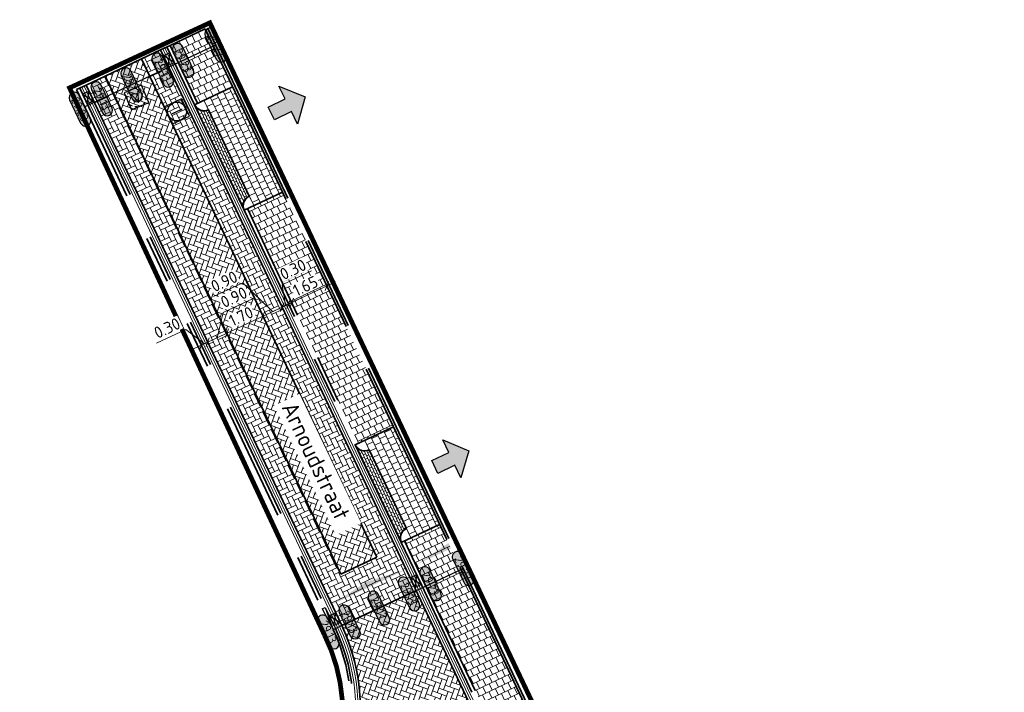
# Model space of a CAD drawing. Header units: metres. Extents: x 199937 to 201628, y 374508 to 375260.
# Tile 175 of 183: x 201365 to 201407, y 375110 to 375139. Entities that reach past the tile are written whole.
import ezdxf
from ezdxf.enums import TextEntityAlignment as Align

# ---------------------------------------------------------------- set-up
doc = ezdxf.new("R2010")
doc.units = ezdxf.units.M
doc.set_wipeout_variables(frame=1)
for name, pattern in [('HIDDENX2', [0.75, 0.5, -0.25]), ('VH-OPSLUITBAND_100X200', [16, 8, -2, 4, -2]), ('VH-TROTTOIRBAND_130-150', [15, 5, -2, 2, -2, 2, -2]), ('XX-PROJECTGRENS', [18, 12, -3, 0, -3])]:
    doc.linetypes.add(name, pattern=pattern)
doc.layers.add('000___INRIT-PIJL', color=252, linetype='Continuous')
for name, color, linetype, lineweight in [('B-WE-RI-VWA_RIOOLPUT_VALPUT-S', 20, 'Continuous', 25), ('N-WE-OG-HOOGTELIJN-G', 7, 'Continuous', 25), ('N-WE-RI-ITR_RIOOLPUT-S', 84, 'Continuous', 25), ('N-WE-RI-KOLK-S', 7, 'Continuous', 25), ('N-WE-VH-DWARSHELLING-S', 7, 'Continuous', 25), ('N-WE-VH-GOOT-G', 170, 'Continuous', 35), ('N-WE-VH-KANTOPSLUITING_ELEMENT_VERLOOPBAND-S', 252, 'Continuous', 25), ('N-WE-VH-KANTOPSLUITING_OPSLUITBAND_100X200-G', 150, 'VH-OPSLUITBAND_100X200', 35), ('N-WE-VH-KANTOPSLUITING_TROTTOIRBAND_130 150-G', 210, 'VH-TROTTOIRBAND_130-150', 35), ('N-WE-VH-KANTOPSLUITING_TROTTOIRBAND_130 150_250_HOEKBLOK-S', 210, 'Continuous', 25), ('N-WE-VH-KANTVERHARDING_STREKLAAG-G', 60, 'Continuous', 18), ('N-WE-VH-VERHARDING_BETONSTRAATSTEEN-G', 252, 'Continuous', 35), ('N-WE-VH-VERHARDING_TEGEL-A', 252, 'Continuous', 18), ('N-WE-VH-VERHARDING_TEGEL-G', 252, 'Continuous', 35), ('X-XX-AL-HOOGTELABEL-S', 7, 'Continuous', 25), ('X-XX-AL-M-200', 7, 'Continuous', 18), ('X-XX-AL-T35', 50, 'Continuous', 35)]:
    doc.layers.add(name, color=color, linetype=linetype, lineweight=lineweight)
doc.layers.add('N-WE-KG-GRENS_PROJECT-G', color=7, linetype='XX-PROJECTGRENS', lineweight=35, transparency=0.45)
for name, color, linetype, lineweight, true_color in [('N-WE-VH-VERHARDING_BETONSTRAATSTEEN_GRIJS-A', 7, 'Continuous', 18, 0xa6a6a6), ('N-WE-VH-VERHARDING_BETONSTRAATSTEEN_HEIDE-A', 7, 'Continuous', 0, 0x986657), ('N-WE-VH-VERHARDING_BETONSTRAATSTEEN_ROOD-A', 7, 'Continuous', 0, 0xa92c0a)]:
    doc.layers.add(name, color=color, linetype=linetype, lineweight=lineweight, true_color=true_color)
doc.styles.add('NLCS-ISO', font='NLCS-ISO.ttf')
doc.styles.add('NLCS-ISO-ANNOTATIEF-T18', font='NLCS-ISO.ttf', dxfattribs={"height": 1.8})
doc.styles.add('NLCS-ISO-M200-T25', font='NLCS-ISO.ttf', dxfattribs={"height": 0.5})
doc.styles.add('NLCS-ISO-M200-T35', font='NLCS-ISO.ttf', dxfattribs={"height": 0.7000000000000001})
doc.dimstyles.new('NLCS-M200-T25-SCHRAP_L2_H1', dxfattribs={"dimscale": 0.2, "dimtxt": 2.5, "dimasz": 1.4, "dimexe": 2, "dimexo": 2, "dimgap": 0.7, "dimtad": 1, "dimzin": 0, "dimdsep": 46, "dimtxsty": 'NLCS-ISO-M200-T25', "dimblk": 'OBLIQUE', "dimcen": 0, "dimdle": 2, "dimclrd": 256, "dimclre": 256, "dimclrt": 256, "dimadec": 1, "dimazin": 0, "dimtfac": 1, "dimtdec": 3, "dimtofl": 0, "dimtmove": 0, "dimatfit": 3, "dimldrblk": 'OBLIQUE', "dimfxl": 2, "dimfxlon": 1, "dimtfillclr": 256, "dimtolj": 1, "dimtzin": 0, "dimlwd": -1, "dimlwe": -1, "dimarcsym": 0})
pattern_1 = [(115.26, (201371.0668868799, 375137.6841845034), (-0.279532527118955, 0.1003073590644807), [0.63, -0.21]), (25.26000000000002, (201370.6870469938, 375137.5049593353), (-0.279532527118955, 0.1003073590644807), [0.63, -0.21])]
pattern_2 = [(115.44303439, (0, 0), (-0.2643359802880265, 0.2064618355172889), [0.3, -0.3]), (205.44303439, (0, 0), (0.1288840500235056, -0.2709038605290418), [])]
pattern_3 = [(25.28634873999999, (201372.827892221, 375135.009963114), (0.0500893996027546, 0.1397893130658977), [0.105, -0.105]), (115.28634874, (201372.827892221, 375135.009963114), (-0.09493935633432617, -0.04484995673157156), [])]
pattern_4 = [(25.28634870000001, (201372.6357059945, 375135.4168592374), (0.2071839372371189, 0.2637703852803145), [0.3, -0.3]), (115.2863487, (201372.6357059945, 375135.4168592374), (-0.271255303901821, -0.128142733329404), [])]

# ---------------------------------------------------------------- blocks, each defined once
blk = doc.blocks.new('inrit')
h = blk.add_hatch(color=256)
h.dxf.hatch_style = 1
h.paths.add_polyline_path([(0.3000000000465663, 1), (-0.300000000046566, 1), (-0.3000000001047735, 1.799999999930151), (-0.900000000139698, 1.799999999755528), (-2.328301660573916e-10, 2.599999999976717), (0.9000000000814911, 1.799999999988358), (0.2999999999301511, 1.799999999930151)])
at = {"color": 3, "flags": 128}
blk.add_lwpolyline([(0.3000000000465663, 1), (-0.300000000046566, 1), (-0.3000000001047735, 1.799999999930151), (-0.900000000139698, 1.799999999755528), (-2.328301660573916e-10, 2.599999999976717), (0.9000000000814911, 1.799999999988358), (0.2999999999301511, 1.799999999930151), (0.3000000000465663, 1)], dxfattribs=at)
blk = doc.blocks.new('SVH-KANTOPSLUITING_VERLOOP_100X200_130 150X250_RECHTS')
for p, q in [((-1, 5.820766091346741e-11), (-3.880984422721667e-11, -0.1000000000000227)), ((-1, 5.820766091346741e-11), (0, 0)), ((-1, -0.1499999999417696), (-1, 5.820766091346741e-11)), ((-3.880984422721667e-11, -0.1000000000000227), (0, 0)), ((-1, -0.1499999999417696), (-3.880984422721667e-11, -0.1000000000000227))]:
    blk.add_line(p, q)
blk = doc.blocks.new('SVH-TROTTOIRBAND HOEKBLOK_130 150X250_R450_H90UITW_HD-MM')
at = {"linetype": 'Continuous', "lineweight": 0}
for q in [(450.0000000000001, 449.9999999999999), (0, 0)]:
    blk.add_line((8.266365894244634e-14, 450), q, dxfattribs=at)
for radius in [450, 430]:
    blk.add_arc((8.266365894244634e-14, 450), radius, 270, 0, dxfattribs=at)
blk = doc.blocks.new('*U283')
h = blk.add_hatch(color=253)
h.dxf.hatch_style = 1
edge = h.paths.add_edge_path()
edge.add_line((2.726055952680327, 1.132202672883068), (-2.726055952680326, 1.132202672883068))
edge.add_arc((-2.726055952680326, 0), 1.132202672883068, 90, 270)
edge.add_line((-2.726055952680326, -1.132202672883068), (2.726055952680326, -1.132202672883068))
edge.add_arc((2.726055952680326, 3.697785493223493e-32), 1.132202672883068, 270, 450)
blk.add_lwpolyline([(2.726055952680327, 1.132202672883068), (-2.726055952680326, 1.132202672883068, 0.9999999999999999), (-2.726055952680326, -1.132202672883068), (2.726055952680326, -1.132202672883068, 0.9999999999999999)], format="xyb", close=True)
at = {"style": 'NLCS-ISO-ANNOTATIEF-T18'}
blk.add_attdef('HGT', text='', height=1.8, dxfattribs=at).set_placement((-0.002853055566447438, -0.0004570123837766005), align=Align.MIDDLE_CENTER)
blk = doc.blocks.new('SRI-PUT_INSPECTIE-SO')
at = {"lineweight": -3, "flags": 128}
blk.add_lwpolyline([(-1.999999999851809, -2.000000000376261), (2.000000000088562, -2.000000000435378), (2.000000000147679, 1.999999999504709), (-2.00000000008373, 1.999999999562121)], close=True, dxfattribs=at)
at = {"lineweight": -3, "ltscale": 1.5}
blk.add_circle((0, -7.105427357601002e-14), 1.999999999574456, dxfattribs=at)
at = {"ltscale": 0.1, "style": 'NLCS-ISO'}
blk.add_text('I', height=2.5, dxfattribs=at).set_placement((-0.002795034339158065, -0.007140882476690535), align=Align.MIDDLE_CENTER)
blk = doc.blocks.new('SRI-PUT_VALPUT-SO')
at = {"lineweight": -3, "flags": 128}
blk.add_lwpolyline([(-1.999999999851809, -2.00000000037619), (2.000000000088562, -2.000000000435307), (2.000000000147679, 1.99999999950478), (-2.00000000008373, 1.999999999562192)], close=True, dxfattribs=at)
at = {"linetype": 'HIDDENX2', "lineweight": -3, "ltscale": 0.25}
blk.add_circle((0, 0), 1.999999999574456, dxfattribs=at)
at = {"ltscale": 0.1, "style": 'NLCS-ISO'}
blk.add_text('V', height=2.5, dxfattribs=at).set_placement((-0.002795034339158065, -0.007140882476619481), align=Align.MIDDLE_CENTER)
blk = doc.blocks.new('*U435')
blk.add_solid([(0, 0), (1.748014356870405, 0.25), (3.496028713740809, 0)])
blk = doc.blocks.new('*U436')
blk.add_solid([(0, 0), (0, -0.25), (1.650000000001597, 0)])
blk = doc.blocks.new('N-SRI-KOLK_STRAAT_450X300-SO')
h = blk.add_hatch(color=256)
h.dxf.hatch_style = 1
h.paths.add_polyline_path([(-7.127631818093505e-14, 0.7499999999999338), (-1.125000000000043, 1.49999999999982), (-1.125000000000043, 4.75175454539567e-14)])
h.paths.add_polyline_path([(1.1249999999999, 4.75175454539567e-14), (1.1249999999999, 1.49999999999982), (-7.122080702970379e-14, 0.7499999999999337)])
for p, q in [((-1.125000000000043, 4.75175454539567e-14), (1.1249999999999, 1.49999999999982)), ((1.1249999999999, 4.75175454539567e-14), (-1.125000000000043, 1.49999999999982))]:
    blk.add_line(p, q)
at = {"flags": 128}
blk.add_lwpolyline([(-1.125000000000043, 4.75175454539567e-14), (1.1249999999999, 4.75175454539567e-14), (1.1249999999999, 1.49999999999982), (-1.125000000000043, 1.49999999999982)], close=True, dxfattribs=at)
blk = doc.blocks.new('_Oblique')
at = {"color": 0, "linetype": 'ByBlock', "lineweight": -2}
blk.add_line((-0.5, -0.5), (0.5, 0.5), dxfattribs=at)
blk = doc.blocks.new('*D893')
at = {"layer": 'X-XX-AL-M-200', "transparency": 16777216}
for p, q in [((201373.2503330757, 375125.3457558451), (201375.5072031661, 375126.4119156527)), ((201375.1455294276, 375126.2410586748), (201375.3163864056, 375125.8793849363)), ((201373.6120068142, 375125.5166128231), (201373.7828637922, 375125.1549390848))]:
    blk.add_line(p, q, dxfattribs=at)
at = {"layer": 'X-XX-AL-M-200', "transparency": 16777216, "xscale": 0.28, "yscale": 0.28, "zscale": 0.28}
for p, rotation in [((201375.1455294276, 375126.2410586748), 25.28634873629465), ((201373.6120068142, 375125.5166128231), 205.2863487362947)]:
    blk.add_blockref('_Oblique', p, dxfattribs=dict(at, rotation=rotation))
at = {"layer": 'X-XX-AL-M-200', "transparency": 16777216, "insert": (201374.2121825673, 375126.2314676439), "char_height": 0.5, "attachment_point": 5, "rotation": 25.28634873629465, "style": 'NLCS-ISO-M200-T25', "bg_fill": 3, "box_fill_scale": 1.1, "bg_fill_color": 256, "bg_fill_true_color": 13158600, "bg_fill_transparency": 0}
blk.add_mtext('\\A1;1.70', dxfattribs=at)
at = {"layer": 'Defpoints', "color": 0, "transparency": 16777216}
for p in [(201375.1455294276, 375126.2410586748), (201375.1455294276, 375126.2410586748), (201373.6120068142, 375125.5166128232)]:
    blk.add_point(p, dxfattribs=at)
blk = doc.blocks.new('*D894')
at = {"layer": 'Defpoints', "color": 0, "transparency": 16777216}
for p in [(201375.9592953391, 375126.6254868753), (201375.1455294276, 375126.2410586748), (201375.9971936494, 375126.5452629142)]:
    blk.add_point(p, dxfattribs=at)
at = {"layer": 'X-XX-AL-M-200', "transparency": 16777216}
for p, q in [((201374.2858064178, 375127.6581514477), (201373.0380320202, 375127.0686948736)), ((201375.5524123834, 375126.433272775), (201374.2858064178, 375127.6581514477)), ((201375.9592953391, 375126.6254868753), (201375.7884383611, 375126.9871606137)), ((201374.7838556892, 375126.0702016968), (201376.3209690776, 375126.7963438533)), ((201375.1455294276, 375126.2410586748), (201375.3163864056, 375125.8793849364))]:
    blk.add_line(p, q, dxfattribs=at)
at = {"layer": 'X-XX-AL-M-200', "transparency": 16777216, "xscale": 0.28, "yscale": 0.28, "zscale": 0.28}
for p, rotation in [((201375.9592953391, 375126.6254868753), 25.28634873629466), ((201375.1455294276, 375126.2410586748), 205.2863487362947)]:
    blk.add_blockref('_Oblique', p, dxfattribs=dict(at, rotation=rotation))
at = {"layer": 'X-XX-AL-M-200', "transparency": 16777216, "insert": (201373.4953336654, 375127.7160550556), "char_height": 0.5, "attachment_point": 5, "rotation": 25.28634873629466, "style": 'NLCS-ISO-M200-T25', "bg_fill": 3, "box_fill_scale": 1.1, "bg_fill_color": 256, "bg_fill_true_color": 13158600, "bg_fill_transparency": 0}
blk.add_mtext('\\A1;0.90', dxfattribs=at)
blk = doc.blocks.new('*D895')
at = {"layer": 'Defpoints', "color": 0, "transparency": 16777216}
for p in [(201376.2305506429, 375126.7536296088), (201376.2684489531, 375126.6734056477), (201375.9971936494, 375126.5452629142)]:
    blk.add_point(p, dxfattribs=at)
at = {"layer": 'X-XX-AL-M-200', "transparency": 16777216}
for p, q in [((201375.9608600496, 375127.5773595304), (201377.2086344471, 375128.1668161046)), ((201376.094922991, 375126.689558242), (201375.9608600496, 375127.5773595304)), ((201375.9592953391, 375126.6254868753), (201375.7884383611, 375126.9871606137)), ((201376.2305506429, 375126.7536296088), (201376.0596936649, 375127.1153033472)), ((201375.5976216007, 375126.4546298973), (201376.5922243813, 375126.9244865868))]:
    blk.add_line(p, q, dxfattribs=at)
at = {"layer": 'X-XX-AL-M-200', "transparency": 16777216, "xscale": 0.28, "yscale": 0.28, "zscale": 0.28}
for p, rotation in [((201375.9592953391, 375126.6254868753), 205.2863487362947), ((201376.2305506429, 375126.7536296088), 25.28634873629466)]:
    blk.add_blockref('_Oblique', p, dxfattribs=dict(at, rotation=rotation))
at = {"layer": 'X-XX-AL-M-200', "transparency": 16777216, "insert": (201376.4181616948, 375128.2247197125), "char_height": 0.5, "attachment_point": 5, "rotation": 25.28634873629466, "style": 'NLCS-ISO-M200-T25', "bg_fill": 3, "box_fill_scale": 1.1, "bg_fill_color": 256, "bg_fill_true_color": 13158600, "bg_fill_transparency": 0}
blk.add_mtext('\\A1;0.30', dxfattribs=at)
blk = doc.blocks.new('*D896')
at = {"layer": 'Defpoints', "color": 0, "transparency": 16777216}
for p in [(201373.6120068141, 375125.5166128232), (201372.7982409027, 375125.1321846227), (201372.8160904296, 375125.094400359)]:
    blk.add_point(p, dxfattribs=at)
at = {"layer": 'X-XX-AL-M-200', "transparency": 16777216}
for p, q in [((201373.4506266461, 375126.3936472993), (201374.6984010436, 375126.9831038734)), ((201373.2051238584, 375125.324398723), (201373.4506266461, 375126.3936472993)), ((201373.9736805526, 375125.6874698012), (201372.4365671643, 375124.9613276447)), ((201372.7982409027, 375125.1321846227), (201372.6273839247, 375125.4938583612)), ((201373.6120068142, 375125.5166128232), (201373.7828637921, 375125.1549390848))]:
    blk.add_line(p, q, dxfattribs=at)
at = {"layer": 'X-XX-AL-M-200', "transparency": 16777216, "xscale": 0.28, "yscale": 0.28, "zscale": 0.28}
for p, rotation in [((201372.7982409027, 375125.1321846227), 205.2863487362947), ((201373.6120068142, 375125.5166128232), 25.28634873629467)]:
    blk.add_blockref('_Oblique', p, dxfattribs=dict(at, rotation=rotation))
at = {"layer": 'X-XX-AL-M-200', "transparency": 16777216, "insert": (201373.9079282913, 375127.0410074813), "char_height": 0.5, "attachment_point": 5, "rotation": 25.28634873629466, "style": 'NLCS-ISO-M200-T25', "bg_fill": 3, "box_fill_scale": 1.1, "bg_fill_color": 256, "bg_fill_true_color": 13158600, "bg_fill_transparency": 0}
blk.add_mtext('\\A1;0.90', dxfattribs=at)
blk = doc.blocks.new('*D897')
at = {"layer": 'Defpoints', "color": 0, "transparency": 16777216}
for p in [(201372.5269856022, 375125.0040418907), (201372.5767570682, 375124.8986845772), (201372.8160904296, 375125.094400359)]:
    blk.add_point(p, dxfattribs=at)
at = {"layer": 'X-XX-AL-M-200', "transparency": 16777216}
for p, q in [((201371.8628322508, 375125.6758422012), (201370.6150578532, 375125.0863856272)), ((201372.6626132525, 375125.0681132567), (201371.8628322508, 375125.6758422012)), ((201372.5269856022, 375125.0040418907), (201372.3561286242, 375125.3657156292)), ((201372.7982409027, 375125.1321846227), (201372.6273839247, 375125.4938583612)), ((201373.1599146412, 375125.3030416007), (201372.1653118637, 375124.8331849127))]:
    blk.add_line(p, q, dxfattribs=at)
at = {"layer": 'X-XX-AL-M-200', "transparency": 16777216, "xscale": 0.28, "yscale": 0.28, "zscale": 0.28}
for p, rotation in [((201372.7982409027, 375125.1321846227), 25.28634873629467), ((201372.5269856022, 375125.0040418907), 205.2863487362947)]:
    blk.add_blockref('_Oblique', p, dxfattribs=dict(at, rotation=rotation))
at = {"layer": 'X-XX-AL-M-200', "transparency": 16777216, "insert": (201371.0723594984, 375125.7337458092), "char_height": 0.5, "attachment_point": 5, "rotation": 25.28634873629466, "style": 'NLCS-ISO-M200-T25', "bg_fill": 3, "box_fill_scale": 1.1, "bg_fill_color": 256, "bg_fill_true_color": 13158600, "bg_fill_transparency": 0}
blk.add_mtext('\\A1;0.30', dxfattribs=at)
blk = doc.blocks.new('*D898')
at = {"layer": 'X-XX-AL-M-200', "transparency": 16777216}
for p, q in [((201376.0045045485, 375126.6468439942), (201378.2197561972, 375127.6933429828)), ((201377.8580824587, 375127.5224860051), (201378.0289394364, 375127.1608122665)), ((201376.3661782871, 375126.8177009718), (201376.5370352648, 375126.4560272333))]:
    blk.add_line(p, q, dxfattribs=at)
at = {"layer": 'X-XX-AL-M-200', "transparency": 16777216, "xscale": 0.28, "yscale": 0.28, "zscale": 0.28}
for p, rotation in [((201377.8580824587, 375127.5224860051), 25.28634869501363), ((201376.3661782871, 375126.8177009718), 205.2863486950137)]:
    blk.add_blockref('_Oblique', p, dxfattribs=dict(at, rotation=rotation))
at = {"layer": 'X-XX-AL-M-200', "transparency": 16777216, "insert": (201376.9455448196, 375127.5227253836), "char_height": 0.5, "attachment_point": 5, "rotation": 25.286348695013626, "style": 'NLCS-ISO-M200-T25', "bg_fill": 3, "box_fill_scale": 1.1, "bg_fill_color": 256, "bg_fill_true_color": 13158600, "bg_fill_transparency": 0}
blk.add_mtext('\\A1;1.65', dxfattribs=at)
at = {"layer": 'Defpoints', "color": 0, "transparency": 16777216}
for p in [(201377.8580824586, 375127.5224860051), (201377.8580824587, 375127.5224860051), (201376.366178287, 375126.817700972)]:
    blk.add_point(p, dxfattribs=at)

msp = doc.modelspace()

# ---------------------------------------------------------------- hatches: boundary and pattern name
at = {"layer": 'N-WE-VH-VERHARDING_BETONSTRAATSTEEN_GRIJS-A'}
h = msp.add_hatch(dxfattribs=at)
h.set_pattern_fill('AVH-GRI_BSS_KEIFRMT_HALFST-SO', color=256, angle=25.28634873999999, pattern_type=2)
h.set_pattern_definition(pattern_3)
edge = h.paths.add_edge_path()
edge.add_arc((201374.7515818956, 375130.9378552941), 0.4500000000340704, 115.28634869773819, 205.2863486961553, ccw=False)
edge.add_line((201374.5593677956, 375131.34473825), (201372.827892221, 375135.009963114))
edge.add_arc((201372.6356781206, 375135.4168460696), 0.4499999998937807, 205.2863486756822, 295.28634875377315, ccw=False)
edge.add_line((201372.2287951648, 375135.2246319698), (201374.3446989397, 375130.7456411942))
h = msp.add_hatch(dxfattribs=at)
h.set_pattern_fill('AVH-GRI_BSS_KEIFRMT_HALFST-SO', color=256, angle=25.28634873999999, pattern_type=2)
h.set_pattern_definition(pattern_3)
edge = h.paths.add_edge_path()
edge.add_arc((201381.4248948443, 375116.8116424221), 0.4500000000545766, 115.28634873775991, 205.2863487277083, ccw=False)
edge.add_line((201381.232680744, 375117.2185253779), (201379.6571164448, 375120.5537138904))
edge.add_arc((201379.4649023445, 375120.9605968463), 0.4500000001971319, 205.2863487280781, 295.2863487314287, ccw=False)
edge.add_line((201379.0580193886, 375120.768382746), (201381.0180118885, 375116.6194283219))
at = {"layer": 'N-WE-VH-VERHARDING_BETONSTRAATSTEEN_HEIDE-A', "true_color": 0x986657}
h = msp.add_hatch(dxfattribs=at)
h.set_pattern_fill('AVH-HEI_BSS_KEIFRMT_KEPER-SO', color=25, scale=2, angle=115.26, pattern_type=2)
h.set_pattern_definition(pattern_1)
h.paths.add_polyline_path([(201370.7956315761, 375137.5560417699), (201369.9818656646, 375137.1716135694), (201379.9821985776, 375116.002693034), (201380.7961525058, 375116.3867232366)])
h = msp.add_hatch(dxfattribs=at)
h.set_pattern_fill('AVH-HEI_BSS_KEIFRMT_KEPER-SO', color=25, scale=2, angle=115.26, pattern_type=2)
h.set_pattern_definition(pattern_1)
h.paths.add_polyline_path([(201368.4483430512, 375136.4471677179), (201367.6345771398, 375136.0627395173), (201377.6343677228, 375114.8949669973), (201378.4483216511, 375115.2789972)])
h = msp.add_hatch(dxfattribs=at)
h.set_pattern_fill('AVH-HEI_BSS_KEIFRMT_KEPER-SO', color=25, scale=2, angle=115.26, pattern_type=2)
h.set_pattern_definition(pattern_1)
h.paths.add_polyline_path([(201380.7961525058, 375116.3867232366), (201377.6343677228, 375114.8949669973), (201378.488652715, 375113.0865980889), (201381.6503982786, 375114.5783358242)])
at = {"layer": 'N-WE-VH-VERHARDING_BETONSTRAATSTEEN_ROOD-A'}
h = msp.add_hatch(dxfattribs=at)
h.set_pattern_fill('AVH-ROO_BSS_KEIFRMT_KEPER-SO', color=36, scale=2, angle=-19.62634688, pattern_type=2)
h.set_pattern_definition([(340.37365312, (201390.8928701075, 375092.9137880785), (0.2683354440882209, 0.1272638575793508), [0.63, -0.21]), (250.37365312, (201391.033941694, 375093.3093873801), (0.2683354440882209, 0.1272638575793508), [0.63, -0.21])])
h.paths.add_polyline_path([(201369.9818656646, 375137.1716135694), (201368.4483430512, 375136.4471677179), (201378.4483216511, 375115.2789972), (201379.9821985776, 375116.002693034)])
h = msp.add_hatch(dxfattribs=at)
h.set_pattern_fill('AVH-ROO_BSS_KEIFRMT_KEPER-SO', color=36, scale=2, angle=-19.74167357, pattern_type=2)
h.set_pattern_definition([(340.25832643, (201380.8364444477, 375114.1943056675), (0.2685910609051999, 0.1267234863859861), [0.6299999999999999, -0.21]), (250.25832643, (201380.9783120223, 375114.5896202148), (0.2685910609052, 0.126723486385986), [0.6299999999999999, -0.21])])
edge = h.paths.add_edge_path()
edge.add_line((201381.6503982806, 375114.5783358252), (201378.4885900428, 375113.0867307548))
edge.add_arc((201370.9838599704, 375109.5414484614), 8.299999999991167, -63.85222691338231, 25.286348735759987, ccw=False)
edge.add_line((201374.6415686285, 375102.0908667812), (201372.568746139, 375101.0732575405))
edge.add_line((201372.568746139, 375101.0732575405), (201374.73481857, 375096.6610691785))
edge.add_arc((201378.3925272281, 375089.2104874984), 8.299999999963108, 25.36819958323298, 116.1477730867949, ccw=False)
edge.add_line((201385.8921849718, 375092.7664871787), (201390.840257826, 375095.1003928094))
edge.add_line((201390.840257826, 375095.1003928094), (201381.6503982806, 375114.5783358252))
at = {"layer": 'N-WE-VH-VERHARDING_TEGEL-A'}
h = msp.add_hatch(dxfattribs=at)
h.set_pattern_fill('AVH-TEGEL_300X300_HALFST-SO', color=256, scale=5, angle=115.44303439, pattern_type=2)
h.set_pattern_definition(pattern_2)
h.paths.add_polyline_path([(201372.364422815, 375135.2887033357), (201373.8563269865, 375135.9934883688), (201372.6944187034, 375138.4530409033), (201371.2025145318, 375137.7482558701)])
h = msp.add_hatch(dxfattribs=at)
h.set_pattern_fill('AVH-TEGEL_300X300_HALFST-SO', color=256, angle=25.2863487, pattern_type=2)
h.set_pattern_definition(pattern_4)
h.paths.add_polyline_path([(201373.8563269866, 375135.9934883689), (201372.6356781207, 375135.4168460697), (201372.8278922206, 375135.0099631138), (201374.5593677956, 375131.34473825), (201374.7515818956, 375130.9378552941), (201375.9722307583, 375131.5144975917)])
h = msp.add_hatch(dxfattribs=at)
h.set_pattern_fill('AVH-TEGEL_300X300_HALFST-SO', color=256, scale=5, angle=115.44303439, pattern_type=2)
h.set_pattern_definition(pattern_2)
h.paths.add_polyline_path([(201379.1936470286, 375120.832454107), (201380.6855512, 375121.5372391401), (201375.9722307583, 375131.5144975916), (201374.4803265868, 375130.8097125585)])
h = msp.add_hatch(dxfattribs=at)
h.set_pattern_fill('AVH-TEGEL_300X300_HALFST-SO', color=256, angle=25.2863487, pattern_type=2)
h.set_pattern_definition(pattern_4)
h.paths.add_polyline_path([(201380.6855512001, 375121.5372391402), (201379.4649023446, 375120.9605968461), (201379.6571164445, 375120.5537138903), (201381.232680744, 375117.2185253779), (201381.4248948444, 375116.8116424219), (201382.6455436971, 375117.3882847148)])
h = msp.add_hatch(dxfattribs=at)
h.set_pattern_fill('AVH-TEGEL_300X300_HALFST-SO', color=256, scale=5, angle=115.44303439, pattern_type=2)
h.set_pattern_definition(pattern_2)
h.paths.add_polyline_path([(201391.5801441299, 375094.5902981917), (201393.071039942, 375095.2972138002), (201392.737723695, 375096.0001828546), (201383.5114138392, 375115.5553921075), (201382.6455436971, 375117.3882847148), (201381.1536395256, 375116.6834996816), (201382.0195096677, 375114.8506070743), (201391.2461500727, 375095.2946967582)])

# ---------------------------------------------------------------- linework, layer by layer
at = {"layer": 'N-WE-KG-GRENS_PROJECT-G', "const_width": 0.2}
msp.add_lwpolyline([(201326.0550264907, 375067.7388620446), (201330.2565658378, 375071.0531604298), (201334.0074256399, 375075.1894236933), (201340.0603740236, 375082.1499817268), (201342.5943763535, 375084.6669085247, -0.06874017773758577), (201353.0987616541, 375092.1673732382), (201358.4088749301, 375094.8133740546), (201374.0645658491, 375102.5723497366, 0.429448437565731), (201377.7523683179, 375112.6920960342), (201366.9289792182, 375135.9431041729), (201372.8863466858, 375138.7097639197), (201429.6101811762, 375019.0687043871, -0.1197631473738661)], format="xyb", dxfattribs=at)
at = {"layer": 'N-WE-OG-HOOGTELIJN-G'}
for points in [[(201373.1324232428, 375137.7599773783), (201367.5752802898, 375135.1347476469)], [(201378.1269163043, 375112.9158737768), (201383.6400838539, 375115.5170319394)]]:
    msp.add_lwpolyline(points, dxfattribs=at)
at = {"layer": 'N-WE-VH-GOOT-G'}
for points in [[(201370.7956315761, 375137.5560417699), (201381.6125953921, 375114.6584593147)], [(201381.6125327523, 375114.6585919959), (201390.8394191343, 375095.1021616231)]]:
    msp.add_lwpolyline(points, dxfattribs=at)
msp.add_lwpolyline([(201260.2436256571, 375000.5776943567, -0.2687962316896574), (201254.8323812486, 375014.3572189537), (201260.1337777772, 375048.6425355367, -0.3770102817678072), (201271.4793267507, 375058.1276369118), (201295.4615409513, 375057.5341391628, 0.1511009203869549), (201323.2746218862, 375064.9990175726), (201323.8560388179, 375065.3822173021, 0.06930109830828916), (201334.2784653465, 375074.5439216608), (201340.4745033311, 375081.7335923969, -0.08565363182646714), (201354.6580731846, 375092.2803838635), (201374.6415686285, 375102.0908667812, 0.4098168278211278), (201378.4885900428, 375113.0867307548), (201367.6345771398, 375136.0627395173)], format="xyb", dxfattribs=at)
at = {"layer": 'N-WE-VH-KANTOPSLUITING_OPSLUITBAND_100X200-G'}
for points in [[(201372.6944187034, 375138.4530409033), (201383.5114138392, 375115.5553921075), (201392.737723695, 375096.0001828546), (201411.7129548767, 375055.9811305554), (201419.2288683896, 375040.1956392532), (201430.1214003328, 375017.2586251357, -0.04435671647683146), (201433.8907078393, 375006.1190703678, -0.03323589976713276), (201435.5721802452, 374995.4284070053, -0.004665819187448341), (201435.9979677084, 374989.9989301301, 0.09410088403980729), (201438.1946044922, 374981.6263775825), (201464.8747045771, 374925.5705712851), (201472.5020402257, 374909.4963627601), (201492.5097070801, 374867.4604200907, 0.4602461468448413), (201498.3760945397, 374865.8754583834), (201504.5373791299, 374870.0798394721), (201505.8041970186, 374870.8982912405), (201509.2302448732, 374873.0100641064), (201511.9059560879, 374874.5384240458), (201514.6389543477, 374875.9381556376), (201517.4762463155, 374877.2071831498), (201522.2248469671, 374879.0273775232), (201526.9710910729, 374880.7851961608), (201527.4920496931, 374879.3785682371)], [(201372.784837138, 375138.4957551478), (201383.6018322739, 375115.5981063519), (201392.8281220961, 375096.0429395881), (201411.8032777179, 375056.0240466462), (201419.3191783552, 375040.2385823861), (201430.212341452, 375017.3002392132, -0.04436492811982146), (201433.9880764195, 375006.1418724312, -0.03323852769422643), (201435.6717882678, 374995.4372529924, -0.004665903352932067), (201436.0977302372, 374990.005817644, 0.0941008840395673), (201438.284898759, 374981.669353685), (201464.9650242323, 374925.6134940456), (201472.5923597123, 374909.5392858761), (201492.6000010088, 374867.5033969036, 0.4602461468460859), (201498.3197287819, 374865.958059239), (201504.4820542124, 374870.1631505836), (201505.7508219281, 374870.9828620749), (201509.1791954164, 374873.0960684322), (201511.8583393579, 374874.626389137), (201514.5957172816, 374876.0283638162), (201517.4379074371, 374877.2995821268), (201522.1895846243, 374879.1209557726), (201527.0301356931, 374880.9137019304), (201527.5858248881, 374879.4132988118)], [(201378.1269163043, 375112.9158737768, -0.4098168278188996), (201374.4652935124, 375102.4499309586), (201354.4796240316, 375092.6383807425, 0.08571275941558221), (201340.1779133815, 375082.0021644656), (201333.9754606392, 375074.8050502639, -0.06930109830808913), (201323.6359162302, 375065.7162024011), (201323.0579437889, 375065.3352728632, -0.151092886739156), (201295.4740366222, 375057.9339523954), (201261.2965009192, 375058.7797579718), (201257.7071548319, 375035.5666543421)], [(201378.217334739, 375112.9585880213, -0.409816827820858), (201374.5093622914, 375102.3601649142), (201354.5242355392, 375092.5488811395, 0.08569804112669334), (201340.2520631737, 375081.9350241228), (201334.051211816, 375074.7397681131, -0.06930109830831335), (201323.6909468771, 375065.6327061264), (201323.112111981, 375065.2512081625, -0.1510949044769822), (201295.4709116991, 375057.8339991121), (201261.3818952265, 375058.6776140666), (201257.8059803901, 375035.5513733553)]]:
    msp.add_lwpolyline(points, format="xyb", dxfattribs=at)
at = {"layer": 'N-WE-VH-KANTOPSLUITING_TROTTOIRBAND_130 150-G'}
for points in [[(201371.0668868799, 375137.6841845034), (201372.2287951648, 375135.2246319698)], [(201371.2025145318, 375137.7482558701), (201372.3644228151, 375135.2887033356)], [(201367.2276941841, 375135.8705254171), (201377.6545646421, 375113.7987010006)], [(201367.363321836, 375135.9345967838), (201377.7901923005, 375113.8627723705)], [(201374.4803265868, 375130.8097125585), (201379.1936470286, 375120.832454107)], [(201374.3446989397, 375130.7456411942), (201379.0580193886, 375120.768382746)], [(201381.0180118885, 375116.619428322), (201381.8838506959, 375114.7866020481)], [(201381.1536395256, 375116.6834996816), (201382.0195096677, 375114.8506070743), (201391.2461500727, 375095.2946967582), (201391.5801441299, 375094.5902981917)], [(201381.8838506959, 375114.7866020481), (201391.1104911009, 375095.230691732)]]:
    msp.add_lwpolyline(points, dxfattribs=at)
at = {"layer": 'N-WE-VH-KANTVERHARDING_STREKLAAG-G'}
for points in [[(201370.8860500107, 375137.5987560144), (201381.7030138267, 375114.7011735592)], [(201370.9764684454, 375137.6414702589), (201381.7934322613, 375114.7438878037)], [(201381.7029720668, 375114.7012620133), (201390.9296124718, 375095.1453516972)], [(201381.7934113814, 375114.7439320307), (201391.0200517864, 375095.1880217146)]]:
    msp.add_lwpolyline(points, dxfattribs=at)
for points in [[(201259.9361393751, 375048.6731797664, -0.3770081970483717), (201271.4842747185, 375058.3275756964), (201295.4677874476, 375057.7340458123, 0.1510969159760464), (201323.1662810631, 375065.1671440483), (201323.7459775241, 375065.5492098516, 0.0693010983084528), (201334.1269629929, 375074.6744859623), (201340.3262114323, 375081.8678820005, -0.08568328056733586), (201354.5688475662, 375092.4593817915), (201374.5534310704, 375102.2703988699, 0.4098168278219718), (201378.3077531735, 375113.0013022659), (201367.4537402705, 375135.9773110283)], [(201260.0349648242, 375048.6578980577, -0.3770081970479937), (201271.4818007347, 375058.227606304), (201295.4646638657, 375057.6340924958, 0.1510989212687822), (201323.2204510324, 375065.083080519), (201323.801008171, 375065.4657135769, 0.06930109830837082), (201334.2027141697, 375074.6092038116), (201340.400358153, 375081.8007380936, -0.08566847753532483), (201354.6134601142, 375092.3698826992), (201374.5974998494, 375102.1806328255, 0.4098168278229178), (201378.3981716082, 375113.0440165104), (201367.5441587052, 375136.0200252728)]]:
    msp.add_lwpolyline(points, format="xyb", dxfattribs=at)
at = {"layer": 'N-WE-VH-VERHARDING_BETONSTRAATSTEEN-G'}
for points in [[(201369.9818656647, 375137.1716135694), (201379.9821985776, 375116.002693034)], [(201378.4483216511, 375115.2789972), (201368.4483430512, 375136.4471677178)], [(201378.4483216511, 375115.2789972), (201379.9830440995, 375116.0030919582)], [(201378.4886527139, 375113.0865980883), (201381.6503982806, 375114.5783358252)]]:
    msp.add_lwpolyline(points, dxfattribs=at)
for points in [[(201374.3446989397, 375130.7456411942, -0.4142135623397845), (201374.5593677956, 375131.34473825), (201372.827892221, 375135.009963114, -0.414213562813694), (201372.2287951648, 375135.2246319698)], [(201381.0180118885, 375116.6194283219, -0.4142135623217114), (201381.232680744, 375117.2185253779), (201379.6571164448, 375120.5537138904, -0.4142135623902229), (201379.0580193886, 375120.768382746)]]:
    msp.add_lwpolyline(points, format="xyb", close=True, dxfattribs=at)
at = {"layer": 'N-WE-VH-VERHARDING_TEGEL-G'}
for points in [[(201371.2025145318, 375137.7482558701), (201372.6944187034, 375138.4530409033)], [(201371.2025145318, 375137.7482558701), (201370.7956315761, 375137.5560417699), (201369.9818656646, 375137.1716135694), (201368.4483430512, 375136.4471677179), (201367.6345771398, 375136.0627395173), (201367.2276941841, 375135.8705254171)], [(201372.2287951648, 375135.2246319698), (201373.8563269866, 375135.9934883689)], [(201374.3446989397, 375130.7456411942), (201375.9722307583, 375131.5144975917)], [(201379.0580193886, 375120.768382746), (201380.6855512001, 375121.5372391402)], [(201381.0180118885, 375116.619428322), (201382.6455436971, 375117.3882847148)]]:
    msp.add_lwpolyline(points, dxfattribs=at)

# ---------------------------------------------------------------- block references
at = {"layer": '000___INRIT-PIJL'}
for p, rotation in [((201374.6038632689, 375134.4110874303), 296.4416975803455), ((201381.5399680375, 375119.3988293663, 29.25988316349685), 295.5065399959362)]:
    msp.add_blockref('inrit', p, dxfattribs=dict(at, rotation=rotation))
at = {"layer": 'B-WE-RI-VWA_RIOOLPUT_VALPUT-S', "xscale": 0.2, "yscale": 0.2, "zscale": 0.2, "rotation": 23.51816633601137}
msp.add_blockref('SRI-PUT_VALPUT-SO', (201369.7711419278, 375135.5322457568, 29.21338179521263), dxfattribs=at)
at = {"layer": 'N-WE-RI-ITR_RIOOLPUT-S', "xscale": 0.2, "yscale": 0.2, "zscale": 0.2, "rotation": 114.9107787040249}
msp.add_blockref('SRI-PUT_INSPECTIE-SO', (201371.4935124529, 375134.9394682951), dxfattribs=at)
at = {"layer": 'N-WE-RI-KOLK-S', "xscale": 0.2, "yscale": 0.2, "zscale": 0.2}
for p, rotation in [((201371.2843866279, 375137.2237763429), 115.2863487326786), ((201367.5808215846, 375135.4741886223), 295.2863487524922), ((201381.7648513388, 375115.0385024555), 115.2863487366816), ((201378.0585360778, 375113.2947364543), 295.2583269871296)]:
    msp.add_blockref('N-SRI-KOLK_STRAAT_450X300-SO', p, dxfattribs=dict(at, rotation=rotation))
at = {"layer": 'N-WE-VH-DWARSHELLING-S'}
for name, p, rotation in [('*U436', (201383.1273470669, 375116.3683929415), 205.2863486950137), ('*U435', (201378.0675055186, 375113.9780915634), 25.2863487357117)]:
    msp.add_blockref(name, p, dxfattribs=dict(at, rotation=rotation))
at = {"layer": 'N-WE-VH-KANTOPSLUITING_ELEMENT_VERLOOPBAND-S', "rotation": 295.2863487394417}
msp.add_blockref('SVH-KANTOPSLUITING_VERLOOP_100X200_130 150X250_RECHTS', (201378.217334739, 375112.9585880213), dxfattribs=at)
at = {"layer": 'N-WE-VH-KANTOPSLUITING_TROTTOIRBAND_130 150_250_HOEKBLOK-S', "xscale": 0.001, "yscale": 0.001, "zscale": 0.001}
for p, rotation in [((201372.2287951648, 375135.2246319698), 295.28634869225), ((201374.5593677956, 375131.34473825), 205.2863486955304), ((201379.0580193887, 375120.7683827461), 295.2863486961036), ((201381.232680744, 375117.2185253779), 205.2863487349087)]:
    msp.add_blockref('SVH-TROTTOIRBAND HOEKBLOK_130 150X250_R450_H90UITW_HD-MM', p, dxfattribs=dict(at, rotation=rotation))
at = {"layer": 'X-XX-AL-HOOGTELABEL-S', "xscale": 0.2, "yscale": 0.2, "zscale": 0.2, "rotation": 295.2863487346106}
for p, values in [((201373.1324232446, 375137.7599773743), {'HGT': '29.27'}), ((201371.7548446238, 375137.1092004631), {'HGT': '29.23'}), ((201370.886057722, 375136.6987799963), {'HGT': '29.13'}), ((201369.5628409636, 375136.0736839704), {'HGT': '29.17'}), ((201368.2966179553, 375135.4755121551), {'HGT': '29.13'}), ((201367.3705363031, 375135.0380252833), {'HGT': '29.23'}), ((201383.6400838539, 375115.5170319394), {'HGT': '29.27'}), ((201382.2621191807, 375114.8670732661), {'HGT': '29.23'}), ((201381.3399518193, 375114.4316881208), {'HGT': '29.13'}), ((201380.0695254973, 375113.8324669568), {'HGT': '29.17'}), ((201378.8193102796, 375113.242727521), {'HGT': '29.13'}), ((201377.9228909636, 375112.8176297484), {'HGT': '29.13'})]:
    msp.add_blockref('*U283', p, dxfattribs=at).add_auto_attribs(values)

# ---------------------------------------------------------------- next in the draw order: dimensions: what is measured, and where the dimension line sits
at = {"layer": 'X-XX-AL-M-200'}
dim = msp.add_aligned_dim(p1=(201373.6120068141, 375125.5166128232), p2=(201375.1455294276, 375126.2410586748), distance=0, dimstyle='NLCS-M200-T25-SCHRAP_L2_H1', override={"dimtfill": 1}, dxfattribs=at)
dim.commit()
dim.dimension.update_dxf_attribs({"geometry": '*D893', "text_midpoint": (201374.2121825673, 375126.2314676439)})

# ---------------------------------------------------------------- next in the draw order: wipeouts: each hides what was drawn before it
msp.add_wipeout([(201375.6171451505, 375122.4287539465), (201378.23895773, 375116.9320095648), (201379.31303421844, 375117.44431777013), (201376.6912216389, 375122.9410621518)]).dxf.layer = 'X-XX-AL-T35'

# ---------------------------------------------------------------- next in the draw order: texts
at = {"layer": 'X-XX-AL-T35', "style": 'NLCS-ISO-M200-T35'}
msp.add_text('Arnoudstraat', height=0.7000000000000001, rotation=295.5, dxfattribs=at).set_placement((201375.9136179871, 375122.3762767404))

# ---------------------------------------------------------------- next in the draw order: dimensions: what is measured, and where the dimension line sits
at = {"layer": 'X-XX-AL-M-200'}
dim = msp.add_linear_dim(base=(201375.9592953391, 375126.6254868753), p1=(201375.1455294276, 375126.2410586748), p2=(201375.9971936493, 375126.5452629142), angle=205.2863487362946, dimstyle='NLCS-M200-T25-SCHRAP_L2_H1', override={"dimtmove": 1, "dimtfill": 1}, dxfattribs=at)
dim.commit()
dim.dimension.update_dxf_attribs({"geometry": '*D894', "text_midpoint": (201374.1592206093, 375127.5983515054), "dimtype": 160})

# ---------------------------------------------------------------- next in the draw order: dimensions: what is measured, and where the dimension line sits
dim = msp.add_linear_dim(base=(201376.2305506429, 375126.7536296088), p1=(201375.9971936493, 375126.5452629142), p2=(201376.2684489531, 375126.6734056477), angle=205.2863487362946, dimstyle='NLCS-M200-T25-SCHRAP_L2_H1', override={"dimtmove": 1, "dimtfill": 1}, dxfattribs=at)
dim.commit()
dim.dimension.update_dxf_attribs({"geometry": '*D895', "text_midpoint": (201375.9208603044, 375127.9897913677)})
dim = msp.add_linear_dim(base=(201372.7982409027, 375125.1321846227), p1=(201373.6120068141, 375125.5166128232), p2=(201372.8160904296, 375125.094400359), angle=205.2863487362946, dimstyle='NLCS-M200-T25-SCHRAP_L2_H1', override={"dimtmove": 1, "dimtfill": 1}, dxfattribs=at)
dim.commit()
dim.dimension.update_dxf_attribs({"geometry": '*D896', "text_midpoint": (201373.5772124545, 375126.4534472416), "dimtype": 160})

# ---------------------------------------------------------------- next in the draw order: dimensions: what is measured, and where the dimension line sits
dim = msp.add_aligned_dim(p1=(201376.366178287, 375126.8177009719), p2=(201377.8580824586, 375127.5224860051), distance=-3.7294477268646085e-11, dimstyle='NLCS-M200-T25-SCHRAP_L2_H1', override={"dimtfill": 1}, dxfattribs=at)
dim.commit()
dim.dimension.update_dxf_attribs({"geometry": '*D898', "text_midpoint": (201376.9455448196, 375127.5227253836)})
dim = msp.add_linear_dim(base=(201372.5269856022, 375125.0040418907), p1=(201372.8160904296, 375125.094400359), p2=(201372.5767570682, 375124.8986845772), angle=205.2863487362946, dimstyle='NLCS-M200-T25-SCHRAP_L2_H1', override={"dimtmove": 1, "dimtfill": 1}, dxfattribs=at)
dim.commit()
dim.dimension.update_dxf_attribs({"geometry": '*D897', "text_midpoint": (201371.7362464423, 375125.6160422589), "dimtype": 160})

doc.saveas('drawing.dxf')
